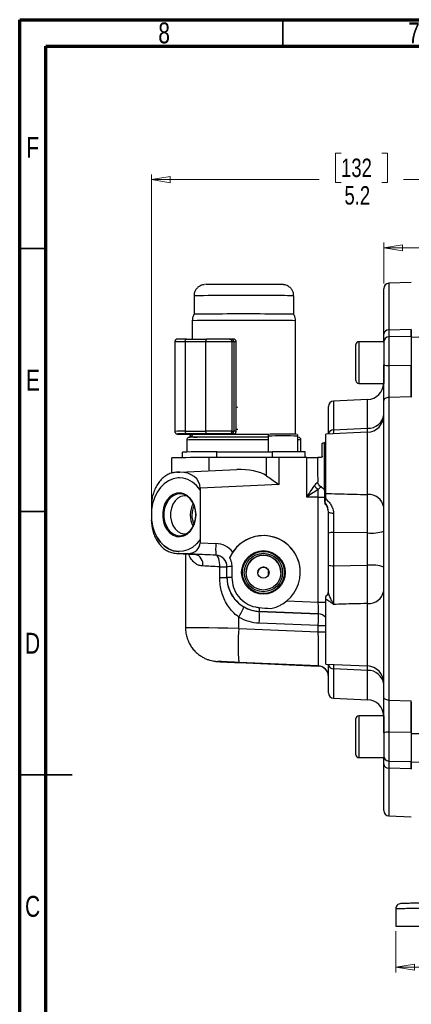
# Model space of a CAD drawing. Header units: inches. Extents: x 0.6 to 16.3, y 0.2 to 11.5.
# Tile 2 of 15: x 0.6 to 3.5, y 4.1 to 11.5. Entities that reach past the tile are written whole.
import ezdxf

# ---------------------------------------------------------------- set-up
doc = ezdxf.new("R2010")
doc.units = ezdxf.units.IN
doc.header["$MEASUREMENT"] = 0
doc.styles.add('SLDTEXTSTYLE0', font='TXT', dxfattribs={"width": 0.75})
doc.dimstyles.new('SLDDIMSTYLE3', dxfattribs={"dimtxt": 0.137795, "dimasz": 0.14, "dimexe": 0, "dimexo": 0.0625, "dimgap": 0.034449, "dimtad": 0, "dimdec": 1, "dimlfac": 1.5, "dimrnd": 1e-09, "dimzin": 12, "dimdsep": 46, "dimtxsty": 'SLDTEXTSTYLE0', "dimblk1": 'CLOSED', "dimblk2": 'CLOSED', "dimsah": 1, "dimcen": 0.09, "dimadec": 0, "dimazin": 3, "dimtfac": 1, "dimtdec": 1, "dimtofl": 0, "dimtmove": 0, "dimatfit": 3, "dimldrblk": 'CLOSED', "dimfxl": 0, "dimfrac": 2, "dimtolj": 1, "dimtzin": 12, "dimarcsym": 0})

# ---------------------------------------------------------------- blocks, each defined once
blk = doc.blocks.new('_Closed')
at = {"color": 0, "linetype": 'ByBlock', "lineweight": -2}
for p, q in [((-1, 0.166667), (0, 0)), ((-1, 0.166667), (-1, -0.166667)), ((0, 0), (-1, -0.166667)), ((0, 0), (-1, 0))]:
    blk.add_line(p, q, dxfattribs=at)
blk = doc.blocks.new('_D_6')
at = {"color": 7, "linetype": 'Continuous', "lineweight": 0}
for p, q in [((3.9824, 9.9872), (3.9404, 9.9872)), ((3.9404, 9.9872), (3.9404, 9.7685)), ((4.186, 9.9872), (4.228, 9.9872)), ((4.228, 9.9872), (4.228, 9.7685)), ((3.3151, 9.5229), (3.3151, 9.8281)), ((3.3151, 9.7887), (3.8196, 9.7887)), ((3.9404, 9.7685), (3.9824, 9.7685)), ((4.228, 9.7685), (4.186, 9.7685)), ((5.0314, 9.7887), (4.3488, 9.7887))]:
    blk.add_line(p, q, dxfattribs=at)
at = {"color": 7, "linetype": 'Continuous', "lineweight": 18, "xscale": 0.14, "yscale": 0.14, "rotation": 180.0000000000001}
blk.add_blockref('_Closed', (3.3151, 9.7887), dxfattribs=at)
at = {"color": 7, "linetype": 'Continuous', "lineweight": 18, "xscale": 0.14, "yscale": 0.14}
blk.add_blockref('_Closed', (5.0314, 9.7887), dxfattribs=at)
at = {"color": 7, "linetype": 'Continuous', "lineweight": 18, "char_height": 0.1378, "attachment_point": 1, "style": 'SLDTEXTSTYLE0'}
for s, insert in [('65', (3.9824, 9.9461)), ('2.6', (3.957, 9.7399))]:
    blk.add_mtext(s, dxfattribs=dict(at, insert=insert))
blk = doc.blocks.new('_D_7')
at = {"color": 7, "linetype": 'Continuous', "lineweight": 0}
for p, q in [((2.9959, 10.4978), (2.9539, 10.4978)), ((2.9539, 10.4978), (2.9539, 10.2791)), ((3.3013, 10.4978), (3.3433, 10.4978)), ((3.3433, 10.4978), (3.3433, 10.2791)), ((1.5761, 7.8677), (1.5761, 10.3387)), ((5.0314, 10.2679), (5.0314, 10.3387)), ((1.5761, 10.2994), (2.8331, 10.2994)), ((2.9539, 10.2791), (2.9959, 10.2791)), ((3.3433, 10.2791), (3.3013, 10.2791)), ((5.0314, 10.2994), (3.4641, 10.2994))]:
    blk.add_line(p, q, dxfattribs=at)
at = {"color": 7, "linetype": 'Continuous', "lineweight": 18, "xscale": 0.14, "yscale": 0.14, "rotation": 180.0000000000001}
blk.add_blockref('_Closed', (1.5761, 10.2994), dxfattribs=at)
at = {"color": 7, "linetype": 'Continuous', "lineweight": 18, "xscale": 0.14, "yscale": 0.14}
blk.add_blockref('_Closed', (5.0314, 10.2994), dxfattribs=at)
at = {"color": 7, "linetype": 'Continuous', "lineweight": 18, "char_height": 0.1378, "attachment_point": 1, "style": 'SLDTEXTSTYLE0'}
for s, insert in [('132', (2.9959, 10.4567)), ('5.2', (3.0213, 10.2505))]:
    blk.add_mtext(s, dxfattribs=dict(at, insert=insert))
blk = doc.blocks.new('_D_10')
at = {"color": 7, "linetype": 'Continuous', "lineweight": 0}
for p, q in [((3.4047, 4.6751), (3.4047, 4.3672)), ((6.6581, 4.6751), (6.6581, 4.3672)), ((5.7737, 4.605), (5.7317, 4.605)), ((5.7317, 4.605), (5.7317, 4.3862)), ((6.0791, 4.605), (6.1211, 4.605)), ((6.1211, 4.605), (6.1211, 4.3862)), ((3.4047, 4.4065), (5.6109, 4.4065)), ((5.7317, 4.3862), (5.7737, 4.3862)), ((6.1211, 4.3862), (6.0791, 4.3862)), ((6.6581, 4.4065), (6.2419, 4.4065))]:
    blk.add_line(p, q, dxfattribs=at)
at = {"color": 7, "linetype": 'Continuous', "lineweight": 18, "xscale": 0.14, "yscale": 0.14, "rotation": 180.0000000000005}
blk.add_blockref('_Closed', (3.4047, 4.4065, 0.1218), dxfattribs=at)
at = {"color": 7, "linetype": 'Continuous', "lineweight": 18, "xscale": 0.14, "yscale": 0.14}
blk.add_blockref('_Closed', (6.6581, 4.4065, 0.1218), dxfattribs=at)
at = {"color": 7, "linetype": 'Continuous', "lineweight": 18, "char_height": 0.1378, "attachment_point": 1, "style": 'SLDTEXTSTYLE0'}
for s, insert in [('124', (5.7737, 4.5639)), ('4.9', (5.7991, 4.3577))]:
    blk.add_mtext(s, dxfattribs=dict(at, insert=insert))

msp = doc.modelspace()

# ---------------------------------------------------------------- linework, layer by layer
at = {"color": 7, "linetype": 'Continuous', "lineweight": 70}
for p, q in [((0.5906, 0.1969), (0.5906, 11.4961)), ((0.5906, 11.4961), (16.3386, 11.4961)), ((0.7874, 0.3937), (0.7874, 11.2992)), ((0.7874, 11.2992), (16.1417, 11.2992))]:
    msp.add_line(p, q, dxfattribs=at)
at = {"color": 7, "linetype": 'Continuous', "lineweight": 35}
for p, q in [((2.5591, 11.2992), (2.5591, 11.4961)), ((0.7874, 9.7835), (0.5906, 9.7835)), ((0.7874, 7.815), (0.5906, 7.815)), ((0.5906, 5.8465), (0.9843, 5.8465)), ((0.7874, 5.8465), (0.5906, 5.8465))]:
    msp.add_line(p, q, dxfattribs=at)
at = {"color": 7, "linetype": 'Continuous', "lineweight": 25}
for p, q in [((3.5217, 9.5308), (3.3533, 9.5235)), ((1.8956, 9.4305), (1.8956, 9.2926)), ((2.6412, 9.2926), (2.6412, 9.4305)), ((3.3151, 9.142), (3.3151, 9.4835)), ((1.8812, 9.2438), (1.8812, 9.1065)), ((2.6556, 8.394), (2.6556, 9.2438)), ((3.3533, 9.175), (3.5217, 9.1793)), ((5.0314, 9.1714), (3.5217, 9.1186)), ((1.7516, 9.086), (1.7516, 8.416)), ((1.9823, 9.0867), (1.8293, 9.0864)), ((1.8293, 9.0864), (1.8293, 8.4164)), ((1.8387, 9.1064), (1.9917, 9.1067)), ((1.9823, 9.0867), (1.9823, 8.4167)), ((2.1621, 9.1065), (2.175, 9.1064)), ((2.1795, 9.0865), (2.1795, 8.4165)), ((2.1925, 9.0864), (2.1795, 9.0865)), ((2.1925, 9.0864), (2.1925, 8.4164)), ((2.2109, 8.4162), (2.2109, 9.0862)), ((3.1071, 8.7954), (3.1071, 9.0654)), ((3.3151, 9.0868), (3.1284, 9.0868)), ((3.3151, 9.0868), (3.3151, 8.7741)), ((3.5217, 9.1259), (3.3544, 9.1229)), ((3.5217, 9.1259), (3.5217, 9.0232)), ((3.5217, 9.0232), (3.5217, 8.9059)), ((3.3544, 8.9081), (3.5217, 8.9104)), ((3.1284, 8.7741), (3.3151, 8.7741)), ((3.1939, 8.6536), (2.94, 8.6425)), ((3.3151, 6.4276), (3.3151, 8.6459)), ((3.5217, 8.6754), (3.3533, 8.6687)), ((3.3533, 8.6687), (3.3533, 6.4051)), ((2.9017, 8.3956), (2.9017, 8.6026)), ((3.3151, 8.5024), (3.3151, 8.5024)), ((3.3151, 8.4961), (3.3151, 8.4961)), ((1.8293, 8.4164), (1.9823, 8.4167)), ((2.1795, 8.4165), (2.1925, 8.4164)), ((3.1939, 8.4088), (2.8817, 8.3952)), ((2.94, 8.4278), (3.1939, 8.4394)), ((2.94, 8.4278), (2.94, 8.4265)), ((1.7875, 8.3957), (1.8005, 8.3957)), ((1.9917, 8.3967), (1.8387, 8.3964)), ((1.8412, 8.351), (1.8412, 8.2615)), ((1.8635, 8.3772), (1.8635, 8.3712)), ((1.8812, 8.3954), (1.8812, 8.391)), ((1.9993, 8.3952), (1.9805, 8.3953)), ((2.175, 8.3964), (2.1621, 8.3965)), ((2.1875, 8.3956), (2.1677, 8.3957)), ((2.4502, 8.3807), (2.4502, 8.2631)), ((2.6733, 8.2631), (2.6733, 8.3807)), ((2.6956, 8.263), (2.6956, 8.351)), ((2.8551, 8.2304), (2.8551, 8.326)), ((2.8695, 8.3274), (2.8599, 8.3267)), ((2.8717, 8.3293), (2.8695, 8.3274)), ((2.8717, 7.9773), (2.8717, 8.3293)), ((2.8817, 7.9511), (2.8817, 8.3952)), ((1.8101, 8.2185), (1.8101, 8.2608)), ((2.0652, 8.2624), (2.4816, 8.2632)), ((2.0652, 8.2193), (2.0652, 8.2624)), ((2.7267, 8.2201), (2.7267, 8.2626)), ((1.7284, 8.1036), (1.7284, 8.2175)), ((2.4376, 8.22), (2.0095, 8.2192)), ((2.4376, 8.0832), (2.4376, 8.22)), ((2.5318, 8.0175), (2.5318, 8.2201)), ((2.7389, 8.2201), (2.5318, 8.2201)), ((2.7389, 7.9238), (2.7389, 8.2201)), ((2.8451, 8.2204), (2.8213, 8.2204)), ((1.7662, 8.11), (1.752, 8.1084)), ((1.7892, 8.111), (1.7635, 8.1098)), ((1.7665, 8.11), (1.7898, 8.1111)), ((1.7898, 8.1111), (2.2148, 8.1297)), ((1.7865, 8.0671), (1.7865, 8.0671)), ((2.8218, 8.038), (2.8217, 8.0391)), ((2.5318, 8.0175), (1.9411, 7.9917)), ((1.9411, 7.9917), (1.9411, 7.9779)), ((1.9411, 7.9779), (1.9411, 7.6061)), ((1.9411, 7.9779), (1.9411, 7.9779)), ((2.8744, 7.9652), (2.8717, 7.9773)), ((2.8744, 7.8886), (2.8744, 7.9652)), ((2.8217, 7.9238), (2.7389, 7.9238)), ((2.8252, 7.9238), (2.8217, 7.9238)), ((2.8252, 7.1369), (2.8252, 7.9238)), ((2.8744, 7.8886), (2.8744, 7.8731)), ((2.8817, 7.9182), (2.8812, 7.9109)), ((2.8817, 7.9182), (2.8817, 7.9511)), ((1.5761, 7.8562), (1.5761, 7.8283)), ((1.5761, 7.8283), (1.5761, 7.7549)), ((1.5761, 7.8283), (1.5761, 7.8283)), ((2.9017, 7.8141), (2.8971, 7.837)), ((1.5761, 7.7549), (1.5761, 7.7535)), ((1.5761, 7.7535), (1.5761, 7.7534)), ((1.9411, 7.6061), (1.9411, 7.5818)), ((1.9411, 7.6061), (1.9411, 7.6061)), ((2.9017, 7.4152), (2.9017, 7.6544)), ((3.1939, 7.6558), (2.94, 7.659)), ((2.94, 7.659), (2.94, 7.4108)), ((3.1939, 7.4141), (3.1939, 7.6558)), ((1.7841, 7.516), (1.7841, 7.516)), ((1.9411, 7.5818), (2.0589, 7.5766)), ((1.75, 7.5039), (1.7668, 7.5022)), ((1.7635, 7.5025), (1.8266, 7.5)), ((1.8296, 7.4997), (1.7665, 7.5022)), ((1.7665, 7.5022), (1.9053, 7.4956)), ((1.8266, 7.5), (1.8529, 7.5003)), ((1.8317, 7.4991), (1.8317, 6.9466)), ((2.0589, 7.4897), (1.8536, 7.4987)), ((2.0589, 7.4892), (2.0589, 7.4897)), ((2.0884, 7.3214), (2.0884, 7.4024)), ((2.1417, 7.3223), (2.1417, 7.4032)), ((2.1784, 7.4034), (2.1784, 7.3225)), ((2.452, 7.3391), (2.452, 7.3774)), ((2.94, 7.4108), (3.1939, 7.4141)), ((2.1417, 7.3217), (2.1417, 7.3223)), ((2.3734, 7.3585), (2.3734, 7.3583)), ((2.59, 7.1471), (2.8252, 7.1369)), ((2.8817, 6.6743), (2.8817, 7.1598)), ((2.2302, 6.9413), (2.2302, 7.0263)), ((2.8252, 7.05), (2.384, 7.0692)), ((2.384, 7.0692), (2.384, 7.0688)), ((2.384, 7.0688), (2.8252, 7.0496)), ((2.8252, 7.0496), (2.8252, 7.05)), ((2.2302, 6.9413), (2.8252, 6.9155)), ((2.8252, 6.9627), (2.384, 6.9819)), ((2.8252, 6.9155), (2.8252, 6.9627)), ((2.8252, 6.6614), (2.2302, 6.6873)), ((2.2302, 6.6861), (2.8252, 6.66)), ((2.8252, 6.66), (2.8252, 6.6614)), ((2.8817, 6.6743), (3.1939, 6.6606)), ((2.9017, 6.4591), (2.9017, 6.6708)), ((3.1939, 6.6272), (2.94, 6.6387)), ((3.3151, 6.5656), (3.3151, 6.5656)), ((3.3151, 6.5593), (3.3151, 6.5593)), ((2.94, 6.4192), (3.1939, 6.4081)), ((3.3533, 6.4051), (3.5217, 6.3984)), ((3.1071, 5.9962), (3.1071, 6.2662)), ((3.3151, 6.2876), (3.1284, 6.2876)), ((3.3151, 6.2876), (3.3151, 5.9749)), ((3.5217, 6.1629), (3.3544, 6.1652)), ((3.5217, 6.1629), (3.5217, 5.9675)), ((3.1284, 5.9749), (3.3151, 5.9749)), ((3.5217, 5.9675), (3.5217, 5.9431)), ((3.3151, 5.5782), (3.3151, 5.9278)), ((3.5217, 5.8907), (3.3533, 5.895)), ((3.3544, 5.9491), (3.5217, 5.9461)), ((3.5217, 5.9431), (3.7039, 5.9367)), ((3.5217, 5.8879), (3.5217, 5.8907)), ((3.3533, 5.5382), (3.5217, 5.5308)), ((3.4047, 4.8425), (3.4047, 4.7144)), ((3.4047, 4.7144), (4.1945, 4.7144))]:
    msp.add_line(p, q, dxfattribs=at)
at = {"color": 8, "linetype": 'Continuous', "lineweight": 25}
for p, q in [((3.3533, 9.5235), (3.3533, 9.175)), ((3.1284, 9.0868), (3.1284, 8.7741)), ((3.3544, 9.1229), (3.3544, 8.9081)), ((2.94, 8.6425), (2.94, 8.4278)), ((3.1939, 8.4394), (3.1939, 8.6536)), ((2.2222, 8.5956), (2.2109, 8.5957)), ((2.2222, 8.4289), (2.2109, 8.429)), ((3.1939, 7.9429), (3.1939, 8.4088)), ((2.4816, 8.2201), (2.4816, 8.2632)), ((2.0095, 8.1207), (2.0095, 8.2192)), ((3.1939, 6.6606), (3.1939, 7.1278)), ((2.94, 6.6387), (2.94, 6.4192)), ((3.1939, 6.6272), (3.1944, 6.6602)), ((3.1939, 6.4081), (3.1939, 6.6272)), ((3.1284, 6.2876), (3.1284, 5.9749)), ((3.3544, 6.1652), (3.3544, 5.9491)), ((3.5217, 6.1558), (3.6974, 6.1557)), ((3.3533, 5.895), (3.3533, 5.5382))]:
    msp.add_line(p, q, dxfattribs=at)
at = {"color": 7, "linetype": 'Continuous', "lineweight": 25, "flags": 128}
for points in [[(1.8293, 9.0864), (1.8295, 9.0903), (1.83, 9.0941), (1.8309, 9.0975), (1.8321, 9.1006), (1.8335, 9.103), (1.8351, 9.1049), (1.8369, 9.106), (1.8387, 9.1064)], [(1.9917, 9.1067), (1.9899, 9.1063), (1.9881, 9.1052), (1.9865, 9.1033), (1.9851, 9.1009), (1.9839, 9.0978), (1.983, 9.0944), (1.9825, 9.0906), (1.9823, 9.0867)], [(3.3533, 8.6687), (3.3458, 8.6681), (3.3386, 8.6667), (3.3319, 8.6645), (3.3262, 8.6617), (3.3215, 8.6582), (3.318, 8.6544), (3.3158, 8.6502), (3.3151, 8.6459)], [(1.8293, 8.4164), (1.8295, 8.4125), (1.83, 8.4088), (1.8309, 8.4053), (1.8321, 8.4023), (1.8335, 8.3998), (1.8351, 8.3979), (1.8369, 8.3968), (1.8387, 8.3964)], [(1.9823, 8.4167), (1.9825, 8.4128), (1.983, 8.4091), (1.9839, 8.4056), (1.9851, 8.4026), (1.9865, 8.4001), (1.9881, 8.3982), (1.9899, 8.3971), (1.9917, 8.3967)], [(1.8907, 8.3716), (1.8944, 8.3716), (1.9193, 8.3718)], [(2.6733, 8.3712), (2.6749, 8.3711), (2.6756, 8.371)], [(1.7865, 8.0671), (1.7767, 8.0669), (1.7403, 8.0606), (1.7052, 8.0463), (1.6725, 8.0242), (1.6433, 7.9951), (1.6184, 7.9598), (1.5985, 7.9194), (1.5843, 7.8751), (1.5761, 7.8283)], [(1.9411, 7.9779), (1.9141, 8.0103), (1.8831, 8.036), (1.8492, 8.0544), (1.8134, 8.0648), (1.7767, 8.0669), (1.7403, 8.0606), (1.7052, 8.0463), (1.6725, 8.0242), (1.6433, 7.9951), (1.6184, 7.9598), (1.5985, 7.9194), (1.5843, 7.8751), (1.5761, 7.8283)], [(1.9105, 7.7919), (1.9075, 7.827), (1.8989, 7.8605), (1.8849, 7.8907), (1.8663, 7.9163), (1.8439, 7.9361), (1.8188, 7.9491), (1.7921, 7.9547), (1.765, 7.9527), (1.739, 7.9432), (1.7151, 7.9266), (1.6944, 7.9036), (1.678, 7.8754), (1.6667, 7.8433), (1.6609, 7.8088), (1.6609, 7.7735), (1.6667, 7.739), (1.678, 7.707), (1.6944, 7.6789), (1.7151, 7.6561), (1.739, 7.6396), (1.765, 7.6302), (1.7921, 7.6284), (1.8188, 7.6342), (1.8439, 7.6474), (1.8663, 7.6673), (1.8849, 7.693), (1.8989, 7.7233), (1.9075, 7.7568), (1.9105, 7.7919)], [(1.9089, 7.7919), (1.906, 7.8256), (1.8977, 7.8577), (1.8844, 7.8868), (1.8665, 7.9113), (1.845, 7.9303), (1.8208, 7.9428), (1.7952, 7.9482), (1.7692, 7.9463), (1.7442, 7.9371), (1.7213, 7.9212), (1.7014, 7.8991), (1.6857, 7.8721), (1.6748, 7.8413), (1.6692, 7.8081), (1.6692, 7.7742), (1.6748, 7.7411), (1.6857, 7.7103), (1.7014, 7.6834), (1.7213, 7.6615), (1.7442, 7.6457), (1.7692, 7.6367), (1.7952, 7.6349), (1.8208, 7.6405), (1.845, 7.6531), (1.8665, 7.6722), (1.8844, 7.6969), (1.8977, 7.726), (1.906, 7.7582), (1.9089, 7.7919)], [(1.8387, 7.9343), (1.8228, 7.9346), (1.7976, 7.9287), (1.7742, 7.9154), (1.7537, 7.8955), (1.7373, 7.8699), (1.7259, 7.8401), (1.72, 7.8077), (1.72, 7.7744), (1.7259, 7.742), (1.7373, 7.7122), (1.7537, 7.6868), (1.7742, 7.6669), (1.7976, 7.6538), (1.8228, 7.6481), (1.8374, 7.6483)], [(2.9398, 7.8016), (2.9322, 7.802), (2.9251, 7.8028), (2.9185, 7.804), (2.9128, 7.8055), (2.9081, 7.8074), (2.9046, 7.8095), (2.9025, 7.8118), (2.9017, 7.8141)], [(1.5761, 7.7535), (1.5843, 7.7067), (1.5985, 7.6625), (1.6184, 7.6223), (1.6433, 7.5871), (1.6726, 7.5582), (1.7052, 7.5363), (1.7403, 7.5222), (1.7767, 7.5162), (1.7841, 7.516)], [(1.9411, 7.6061), (1.9141, 7.5736), (1.8831, 7.5477), (1.8492, 7.5291), (1.8134, 7.5185), (1.7767, 7.5162), (1.7403, 7.5222), (1.7052, 7.5363), (1.6725, 7.5582), (1.6433, 7.5871), (1.6184, 7.6223), (1.5985, 7.6625), (1.5843, 7.7067), (1.5761, 7.7534)], [(2.0884, 7.4024), (2.0884, 7.4191), (2.0871, 7.4352), (2.0846, 7.4501), (2.0811, 7.4632), (2.0765, 7.474), (2.0712, 7.4821), (2.0652, 7.4873), (2.0589, 7.4892)], [(3.3533, 6.4051), (3.3458, 6.4057), (3.3386, 6.4071), (3.3319, 6.4092), (3.3262, 6.412), (3.3215, 6.4154), (3.318, 6.4192), (3.3158, 6.4234), (3.3151, 6.4276)]]:
    msp.add_lwpolyline(points, dxfattribs=at)
at = {"color": 8, "linetype": 'Continuous', "lineweight": 25, "flags": 128}
msp.add_lwpolyline([(1.7755, 8.3961), (1.7721, 8.396), (1.7724, 8.3959), (1.7776, 8.3958), (1.7875, 8.3957)], dxfattribs=at)
at = {"color": 7, "linetype": 'Continuous', "lineweight": 25}
for centre, radius in [((2.4151, 7.36), 0.1634), ((2.4151, 7.36), 0.1569), ((2.4151, 7.3598), 0.1435), ((2.4151, 7.3589), 0.1302), ((2.4151, 7.3585), 0.0417)]:
    msp.add_circle(centre, radius, dxfattribs=at)
for centre, radius, start, end in [((3.3551, 9.4835), 0.04, 92.5, 180), ((2.2612, -30.8199), 40.1141, 89.71569, 90.52228), ((2.4965, 0.9288), 8.365, 89.00893, 90.24822), ((2.261, -32.2993), 41.5448, 89.71491, 90.52368), ((2.5055, 0.6102), 8.6349, 89.00429, 90.25104), ((3.3515, 9.1384), 0.0367, 87.22029, 174.29748), ((1.8623, -5.0424), 14.1488, 90.0953, 90.25514), ((2.0495, -19.7969), 28.8837, 89.74211, 90.13332), ((2.0498, -15.8383), 24.945, 89.74211, 90.13332), ((2.1608, 9.0877), 0.0188, 356.39765, 86.03913), ((2.1737, 9.0876), 0.0188, 356.39765, 86.03913), ((3.1284, 9.0654), 0.0213, 90, 180), ((3.3551, 9.0829), 0.04, 91, 180), ((3.3449, 8.9792), 0.0717, 245.42283, 277.60748), ((3.1284, 8.7954), 0.0213, 180, 270), ((3.1884, 8.7802), 0.1267, 272.5, 357.26831), ((2.9417, 8.6026), 0.04, 92.5, 180), ((3.2005, 8.5545), 0.1153, 266.75023, 353.66798), ((3.1884, 8.5354), 0.1267, 272.5, 0), ((2.0495, -20.4669), 28.8837, 89.74211, 90.13332), ((2.1607, 8.4154), 0.0189, 274.21777, 3.54812), ((2.1736, 8.4153), 0.0189, 274.21777, 3.54812), ((2.9379, 8.3915), 0.0364, 86.68043, 173.57231), ((1.8359, 2.2736), 6.1228, 89.97322, 90.56513), ((1.9033, 29.7161), 21.3207, 269.72355, 270.05846), ((1.9176, 6.0852), 2.2866, 89.95731, 91.39081), ((2.2736, -74.5243), 82.8968, 89.877966, 90.244934), ((2.0498, -16.5483), 24.945, 89.74211, 90.13332), ((2.1767, 7.9302), 0.4662, 88.25939, 90.20736), ((2.5609, -2.5499), 10.9442, 89.48028, 90.51006), ((2.0189, -5.4613), 13.7237, 89.80677, 90.87196), ((2.5627, -10.5213), 18.7847, 89.49969, 90.24726), ((1.9638, -7.4728), 15.6921, 89.83322, 90.85944), ((2.5384, -46.5715), 54.7917, 90.0069, 90.10548), ((2.7558, 15.222), 7.0019, 269.86108, 270.53546), ((1.7679, 8.0742), 0.0358, 92.25035, 97.10655), ((2.8552, 8.038), 0.0638, 206.08409, 241.94207), ((3.2036, 7.8306), 0.1128, 8.834, 94.94292), ((2.0478, 7.7904), 0.1805, 151.26363, 208.23404), ((2.0411, 7.7904), 0.1618, 153.67083, 205.82684), ((2.8217, 7.8128), 0.08, 0, 48.87739), ((3.2229, 7.9345), 0.2802, 264.06231, 289.19788), ((2.4151, 7.36), 0.2756, 0.00036, 156.8177), ((2.9308, 7.5738), 0.0857, 83.87466, 109.85685), ((2.5611, 7.5332), 0.5041, 175.05551, 184.94449), ((1.7682, 7.5381), 0.0359, 262.39567, 267.24642), ((1.8313, 7.5355), 0.0359, 262.39567, 267.24642), ((1.8552, 7.5003), 0.00227, 178.17827, 224.38526), ((1.8858, 7.4216), 0.0765, 350.33412, 75.2734), ((2.0551, 7.4027), 0.0867, 0.00018, 87.5002), ((2.4151, 7.3587), 0.1302, 0.0003, 179.9997), ((2.0985, 10.4019), 2.9995, 269.80613, 270.82575), ((2.1725, 5.6565), 1.747, 89.80481, 91.0085), ((2.9308, 7.5014), 0.091, 251.35201, 275.77987), ((3.223, 7.1172), 0.2983, 72.01676, 95.58765), ((2.0985, 10.321), 2.9995, 269.80613, 270.82575), ((2.1725, 5.5756), 1.747, 89.80481, 91.0085), ((3.2034, 7.2404), 0.113, 265.19516, 351.38556), ((2.8617, 7.2184), 0.04, 300, 0), ((2.8623, 7.2151), 0.0395, 299.55986, 359.87574), ((1.7727, 7.3116), 0.5392, 328.05565, 337.11187), ((2.4874, 7.0891), 0.1053, 175.34654, 190.9094), ((1.8818, 7.0254), 0.5041, 355.05551, 4.94449), ((3.7577, 6.8143), 1.5328, 175.24682, 184.75318), ((2.8217, 6.5815), 0.08, 0.00018, 87.5002), ((2.8217, 6.5801), 0.08, 0.00018, 87.5002), ((2.9378, 6.675), 0.0363, 186.60547, 273.44816), ((3.1884, 6.5341), 0.1267, 0, 87.5), ((3.2007, 6.5122), 0.1151, 6.50794, 93.3778), ((2.9417, 6.4591), 0.04, 180, 267.5), ((3.1884, 6.2815), 0.1267, 2.73169, 87.5), ((3.1284, 6.2662), 0.0213, 90, 180), ((3.3449, 6.0971), 0.0688, 82.08827, 115.71019), ((3.1284, 5.9962), 0.0213, 180, 270), ((3.3551, 5.989), 0.04, 180, 269), ((3.3515, 5.9316), 0.0366, 185.86613, 272.90371), ((3.3551, 5.5782), 0.04, 180, 267.5)]:
    msp.add_arc(centre, radius, start, end, dxfattribs=at)
at = {"color": 8, "linetype": 'Continuous', "lineweight": 25}
for centre, radius, start, end in [((2.2612, -30.5738), 40.0059, 89.71491, 90.52368), ((2.4967, 1.1167), 8.315, 89.00429, 90.25104), ((1.8135, 5.3267), 3.7597, 89.75902, 90.94316), ((2.1962, 8.6986), 0.3879, 87.8261, 90.54691), ((1.8135, 4.6613), 3.7552, 89.75848, 90.94407), ((2.1952, 7.9589), 0.4575, 88.03302, 90.3398), ((2.9381, 8.3896), 0.0369, 87.08474, 169.98727), ((1.8882, 7.1064), 1.2455, 89.35863, 92.16235), ((1.8734, 8.1171), 0.2603, 89.62023, 92.17803), ((1.9289, 6.8815), 1.5103, 89.71272, 91.80794), ((2.2729, -78.105), 86.4576, 89.882505, 90.245723), ((2.2749, -71.2316), 79.6241, 89.867733, 90.243542), ((2.1759, 8.7705), 0.3746, 269.23005, 272.29111), ((2.5617, -2.7831), 11.1644, 89.42752, 90.57248), ((2.6746, 7.9126), 0.4389, 87.25488, 90.17381), ((2.8285, 21.3219), 14.185, 269.9866, 270.21486), ((2.8217, 6.9701), 0.08, 41.40985, 87.50007), ((2.8217, 6.9697), 0.08, 41.40985, 87.50007), ((2.8285, 21.1477), 14.185, 269.9866, 270.21486), ((2.8285, 21.1005), 14.185, 269.9866, 270.21486)]:
    msp.add_arc(centre, radius, start, end, dxfattribs=at)
at = {"color": 7, "linetype": 'Continuous', "lineweight": 25}
for centre, major_axis, ratio, start_param, end_param in [((1.7817, 7.984), (0.1586, 0.0206), 0.790473, 6.180783, 7.704609), ((2.2143, 8.0029), (0.2675, 0.016), 0.472393, 0.555776, 1.540624), ((2.4151, 7.3601), (0.1989, 0.1907), 0.999839, 4.635582, 8.072642), ((1.8321, 7.5864), (0.1086, -0.0123), 0.791645, 4.994613, 6.37292), ((2.0513, 7.4035), (0.1251, 0.12), 0.999839, 6.201907, 7.04604), ((1.8553, 7.4984), (0.04, -0.0017), 0.003671, 1.61459, 2.269088), ((2.2522, 7.4791), (0.5033, -0.022), 0.003671, 1.965196, 2.331435), ((2.0551, 7.4032), (0.0619, 0.0606), 0.999679, 5.508397, 7.03556), ((2.2484, 7.3925), (0.4167, -0.022), 0.003668, 1.965229, 2.331468), ((2.3951, 7.3223), (0.1848, 0.1733), 0.999894, 2.388192, 3.915355), ((2.3951, 7.3219), (0.1819, 0.1763), 0.999784, 3.423809, 3.8991), ((3.8503, 7.0922), (1.9869, -0.0867), 0.043578, 3.88308, 3.946213), ((2.8217, 7.1369), (-0.0035, 0.0869), 0.040092, 3.141912, 4.710805), ((2.3989, 7.3216), (0.2454, 0.2353), 0.999839, 3.429157, 3.904448), ((2.8217, 6.963), (0.0035, 0.0866), 0.040373, 4.710478, 6.279372), ((2.8217, 6.9152), (-0.0035, 0.2537), 0.013767, 3.144483, 4.713377), ((2.2374, 6.6864), (0.1633, -0.0071), 0.003671, 1.61459, 4.668916)]:
    msp.add_ellipse(centre, major_axis=major_axis, ratio=ratio, start_param=start_param, end_param=end_param, dxfattribs=at)
at = {"color": 8, "linetype": 'Continuous', "lineweight": 25}
msp.add_ellipse((2.2484, 6.9395), major_axis=(0.4167, -0.0071), ratio=0.003677, start_param=1.614492, end_param=3.141634, dxfattribs=at)
at = {"color": 7, "linetype": 'Continuous', "lineweight": 25}
for points, knots in [([(1.9737, 9.5136), (1.9732, 9.5136), (1.9722, 9.5136), (1.9683, 9.5132), (1.9635, 9.5124), (1.9562, 9.5108), (1.9442, 9.5068), (1.9281, 9.4977), (1.9121, 9.4821), (1.9008, 9.4617), (1.8954, 9.4437), (1.8961, 9.4331), (1.8963, 9.4304)], [0, 0, 0, 0, 0.043622, 0.086932, 0.119772, 0.167721, 0.259591, 0.409408, 0.583496, 0.760099, 0.936875, 1, 1, 1, 1]), ([(2.4174, 9.5147), (2.4018, 9.5147), (2.3696, 9.5148), (2.3151, 9.5149), (2.2568, 9.5149), (2.1978, 9.5148), (2.1417, 9.5148), (2.0919, 9.5147), (2.0509, 9.5145), (2.0187, 9.5144), (1.9956, 9.5142), (1.9822, 9.514), (1.9812, 9.5139), (1.9809, 9.5139)], [0, 0, 0, 0, 0.089204, 0.183751, 0.282229, 0.382797, 0.483365, 0.581843, 0.67639, 0.765594, 0.854798, 0.949345, 1, 1, 1, 1]), ([(2.6405, 9.4305), (2.6405, 9.4356), (2.6406, 9.4484), (2.6333, 9.4682), (2.6201, 9.4876), (2.6025, 9.502), (2.5852, 9.5098), (2.5725, 9.5127), (2.5656, 9.5135), (2.5608, 9.5138), (2.5579, 9.5139), (2.5518, 9.5141), (2.5414, 9.5142), (2.5249, 9.5143), (2.5053, 9.5144), (2.4826, 9.5145), (2.4576, 9.5146), (2.4378, 9.5147), (2.4257, 9.5147), (2.4236, 9.5147)], [0, 0, 0, 0, 0.0370628, 0.0944536, 0.1518492, 0.2092606, 0.2594637, 0.2913555, 0.3038207, 0.3226018, 0.3689547, 0.4379402, 0.5417375, 0.6324194, 0.7281266, 0.8128302, 0.8968083, 0.9824929, 1, 1, 1, 1]), ([(1.8971, 9.294), (1.896, 9.2925), (1.8897, 9.2839), (1.8838, 9.2667), (1.8824, 9.251), (1.8818, 9.244)], [0, 0, 0, 0, 0.103098, 0.606462, 1, 1, 1, 1]), ([(2.655, 9.244), (2.6544, 9.251), (2.653, 9.2668), (2.6472, 9.2837), (2.6412, 9.2921), (2.6403, 9.2932)], [0, 0, 0, 0, 0.405334, 0.917641, 1, 1, 1, 1]), ([(3.3151, 9.0884), (3.3151, 9.0939), (3.3151, 9.1059), (3.3151, 9.1294), (3.3151, 9.142)], [0, 0, 0, 0, 0.460494, 1, 1, 1, 1]), ([(3.5217, 9.1259), (3.5217, 9.1266), (3.5217, 9.1292), (3.5217, 9.1438), (3.5217, 9.1626), (3.5217, 9.1763), (3.5217, 9.1793)], [0, 0, 0, 0, 0.1349764, 0.5062812, 0.8883786, 1, 1, 1, 1]), ([(3.5217, 9.1738), (3.5217, 9.1628), (3.5217, 9.1421), (3.5217, 9.131), (3.5217, 9.1259)], [0, 0, 0, 0, 0.529853, 1, 1, 1, 1]), ([(1.7997, 9.1063), (1.7954, 9.1062), (1.7852, 9.1062), (1.7748, 9.106), (1.7731, 9.1061), (1.7697, 9.1059), (1.7686, 9.1058), (1.7659, 9.1052), (1.7615, 9.1036), (1.7565, 9.0996), (1.7529, 9.0938), (1.7512, 9.0886), (1.7517, 9.0859), (1.7518, 9.0856)], [0, 0, 0, 0, 0.1871682, 0.4447798, 0.7053524, 0.7255739, 0.740766, 0.7584755, 0.8072006, 0.8636927, 0.9268009, 0.9909979, 1, 1, 1, 1]), ([(2.2107, 9.0866), (2.2105, 9.0888), (2.2102, 9.093), (2.2072, 9.0982), (2.2036, 9.1018), (2.2001, 9.1041), (2.197, 9.1053), (2.1947, 9.1058), (2.1934, 9.106), (2.1926, 9.1061), (2.1918, 9.1062), (2.1906, 9.1062), (2.188, 9.1063), (2.1823, 9.1064), (2.1766, 9.1064), (2.1751, 9.1064)], [0, 0, 0, 0, 0.0734215, 0.1394839, 0.1943761, 0.240747, 0.2786459, 0.3060406, 0.3227664, 0.3384046, 0.3619599, 0.4133523, 0.5897367, 0.8960582, 1, 1, 1, 1]), ([(3.3151, 8.6459), (3.3151, 8.65), (3.3151, 8.6713), (3.3151, 8.7132), (3.3151, 8.7752), (3.3151, 8.8433), (3.3151, 8.8901), (3.3151, 8.914)], [0, 0, 0, 0, 0.0531337, 0.2735595, 0.5003952, 0.7457338, 1, 1, 1, 1]), ([(3.3544, 8.9081), (3.3543, 8.8876), (3.354, 8.8458), (3.3538, 8.7854), (3.3535, 8.7293), (3.3534, 8.6918), (3.3533, 8.6724), (3.3533, 8.6687)], [0, 0, 0, 0, 0.245355, 0.499632, 0.720048, 0.946872, 1, 1, 1, 1]), ([(3.5217, 8.6754), (3.5217, 8.6936), (3.5217, 8.7306), (3.5217, 8.7908), (3.5217, 8.8517), (3.5217, 8.8906), (3.5217, 8.9104)], [0, 0, 0, 0, 0.258273, 0.526677, 0.759678, 1, 1, 1, 1]), ([(3.5217, 8.9059), (3.5217, 8.8855), (3.5217, 8.8446), (3.5217, 8.7835), (3.5217, 8.7248), (3.5217, 8.6899), (3.5217, 8.6725)], [0, 0, 0, 0, 0.25, 0.499989, 0.749983, 1, 1, 1, 1]), ([(1.7518, 8.4156), (1.752, 8.4134), (1.7523, 8.4091), (1.7554, 8.4039), (1.7589, 8.4003), (1.7624, 8.3981), (1.7655, 8.3968), (1.7678, 8.3963), (1.7691, 8.3961), (1.7699, 8.396), (1.7707, 8.396), (1.7719, 8.3959), (1.7745, 8.3959), (1.7802, 8.3958), (1.7859, 8.3958), (1.7874, 8.3957)], [0, 0, 0, 0, 0.074068, 0.140084, 0.194938, 0.241276, 0.279149, 0.306525, 0.323239, 0.338866, 0.362405, 0.413761, 0.590023, 0.896131, 1, 1, 1, 1]), ([(2.1709, 8.3959), (2.1735, 8.396), (2.181, 8.396), (2.1874, 8.3961), (2.1907, 8.3961), (2.1916, 8.3962), (2.1931, 8.3963), (2.1946, 8.3965), (2.1974, 8.3972), (2.2017, 8.399), (2.2063, 8.4029), (2.2101, 8.4088), (2.2106, 8.4134), (2.2108, 8.4158)], [0, 0, 0, 0, 0.15315, 0.447156, 0.596197, 0.679741, 0.699958, 0.719238, 0.745368, 0.792973, 0.859474, 0.929519, 1, 1, 1, 1]), ([(1.8911, 8.3716), (1.8891, 8.3716), (1.88, 8.3715), (1.8701, 8.3714), (1.8619, 8.371), (1.861, 8.3712), (1.8575, 8.3707), (1.8554, 8.3702), (1.852, 8.369), (1.8478, 8.3663), (1.8438, 8.3616), (1.8413, 8.3561), (1.8415, 8.3524), (1.8415, 8.351)], [0, 0, 0, 0, 0.081872, 0.371504, 0.662622, 0.81413, 0.836257, 0.853133, 0.872797, 0.903511, 0.937623, 0.976922, 1, 1, 1, 1]), ([(1.881, 8.391), (1.881, 8.3893), (1.8809, 8.3854), (1.8784, 8.3802), (1.8749, 8.3762), (1.8714, 8.3736), (1.8683, 8.3722), (1.8662, 8.3716), (1.8649, 8.3713), (1.8639, 8.3712), (1.8634, 8.3712), (1.8634, 8.3712), (1.8634, 8.3712)], [0, 0, 0, 0, 0.129696, 0.287274, 0.416676, 0.526374, 0.615948, 0.681994, 0.739813, 0.815515, 0.95169, 1, 1, 1, 1]), ([(1.8731, 8.3898), (1.8727, 8.3897), (1.8715, 8.3894), (1.8688, 8.3879), (1.8658, 8.385), (1.8638, 8.381), (1.8637, 8.3784), (1.8637, 8.3772)], [0, 0, 0, 0, 0.064041, 0.234972, 0.53293, 0.801482, 1, 1, 1, 1]), ([(1.9251, 8.3954), (1.9303, 8.3954), (1.9408, 8.3954), (1.9563, 8.3954), (1.9666, 8.3954), (1.9745, 8.3953), (1.9779, 8.3953), (1.9801, 8.3953), (1.9804, 8.3953), (1.9805, 8.3953)], [0, 0, 0, 0, 0.248207, 0.49529, 0.787608, 0.872731, 0.980611, 0.996736, 1, 1, 1, 1]), ([(2.1644, 8.3959), (2.1644, 8.3959), (2.1644, 8.3959), (2.1681, 8.3959), (2.1708, 8.3959)], [0, 0, 0, 0, 0.276821, 1, 1, 1, 1]), ([(2.1677, 8.3957), (2.1677, 8.3957), (2.1683, 8.3957), (2.1691, 8.3957), (2.1698, 8.3959), (2.1699, 8.3959)], [0, 0, 0, 0, 0.04636, 0.7949315, 1, 1, 1, 1]), ([(2.4584, 8.3929), (2.4576, 8.3925), (2.4552, 8.3914), (2.4523, 8.3883), (2.4504, 8.3844), (2.4504, 8.3818), (2.4504, 8.3808)], [0, 0, 0, 0, 0.184856, 0.506446, 0.801678, 1, 1, 1, 1]), ([(2.6733, 8.3807), (2.6733, 8.3807), (2.6736, 8.3823), (2.6726, 8.3853), (2.6707, 8.3888), (2.6684, 8.3911), (2.6661, 8.3925), (2.6646, 8.393), (2.664, 8.3933)], [0, 0, 0, 0, 0.000077, 0.293702, 0.523349, 0.714853, 0.876498, 1, 1, 1, 1]), ([(2.6953, 8.3511), (2.6953, 8.3526), (2.6954, 8.3563), (2.693, 8.3614), (2.6896, 8.3656), (2.6861, 8.3682), (2.6829, 8.3697), (2.6807, 8.3704), (2.68, 8.3705), (2.6797, 8.3706)], [0, 0, 0, 0, 0.155546, 0.377916, 0.559701, 0.714027, 0.841456, 0.937251, 1, 1, 1, 1]), ([(2.8551, 8.326), (2.8552, 8.326), (2.8568, 8.3264), (2.8584, 8.3266), (2.8599, 8.3267)], [0, 0, 0, 0, 0.087152, 1, 1, 1, 1]), ([(2.8717, 8.3293), (2.8732, 8.3306), (2.8771, 8.3342), (2.8806, 8.3382), (2.8814, 8.3392), (2.8817, 8.3396)], [0, 0, 0, 0, 0.253985, 0.683754, 1, 1, 1, 1]), ([(2.8213, 8.2204), (2.8205, 8.2004), (2.8191, 8.1659), (2.8192, 8.115), (2.8211, 8.0742), (2.8215, 8.0495), (2.8217, 8.0391)], [0, 0, 0, 0, 0.331741, 0.572433, 0.820255, 1, 1, 1, 1]), ([(2.8551, 8.2304), (2.855, 8.2293), (2.8547, 8.2269), (2.8528, 8.2238), (2.8501, 8.2216), (2.8474, 8.2206), (2.8456, 8.2205), (2.8451, 8.2204)], [0, 0, 0, 0, 0.229504, 0.45928, 0.681342, 0.892477, 1, 1, 1, 1]), ([(1.7635, 8.1098), (1.7526, 8.1085), (1.7309, 8.1061), (1.6994, 8.0936), (1.67, 8.0747), (1.6433, 8.0496), (1.6203, 8.019), (1.6015, 7.9839), (1.5876, 7.9451), (1.578, 7.9022), (1.5768, 7.8721), (1.5761, 7.8562)], [0, 0, 0, 0, 0.109684, 0.219369, 0.329055, 0.438741, 0.548446, 0.658151, 0.767883, 0.877615, 1, 1, 1, 1]), ([(1.7898, 8.1111), (1.7898, 8.1111), (1.7896, 8.1111), (1.7894, 8.111), (1.7892, 8.111)], [0, 0, 0, 0, 0.086796, 1, 1, 1, 1]), ([(2.4376, 8.0832), (2.4507, 8.0742), (2.4774, 8.056), (2.5094, 8.0334), (2.5276, 8.0205), (2.5317, 8.0176), (2.5318, 8.0175)], [0, 0, 0, 0, 0.4306622, 0.8733008, 0.9958706, 1, 1, 1, 1]), ([(2.7979, 8.0099), (2.7998, 8.0126), (2.8059, 8.0212), (2.8152, 8.0322), (2.821, 8.0385), (2.8216, 8.039), (2.8217, 8.0391)], [0, 0, 0, 0, 0.159208, 0.513833, 0.84424, 1, 1, 1, 1]), ([(2.8484, 7.9984), (2.844, 8.001), (2.8353, 8.0062), (2.826, 8.019), (2.8222, 8.0301), (2.8218, 8.037), (2.8218, 8.038)], [0, 0, 0, 0, 0.294475, 0.58657, 0.940004, 1, 1, 1, 1]), ([(2.7389, 7.9238), (2.7389, 7.9239), (2.7479, 7.937), (2.7669, 7.9647), (2.7867, 7.9935), (2.7967, 8.0081), (2.7979, 8.0099)], [0, 0, 0, 0, 0.003354, 0.437146, 0.931396, 1, 1, 1, 1]), ([(2.8252, 7.9817), (2.8234, 7.9805), (2.8087, 7.9708), (2.7798, 7.9515), (2.752, 7.9328), (2.739, 7.9239), (2.7389, 7.9238)], [0, 0, 0, 0, 0.068329, 0.562058, 0.996622, 1, 1, 1, 1]), ([(2.8484, 8.0014), (2.8482, 8.0013), (2.8478, 8.001), (2.8423, 7.9969), (2.8333, 7.9896), (2.8271, 7.9835), (2.8252, 7.9817)], [0, 0, 0, 0, 0.170561, 0.510637, 0.854237, 1, 1, 1, 1]), ([(2.8252, 7.9238), (2.8252, 7.9238), (2.8252, 7.933), (2.8252, 7.9514), (2.8252, 7.9706), (2.8252, 7.9795), (2.8252, 7.9817)], [0, 0, 0, 0, 0.000025, 0.42951, 0.858976, 1, 1, 1, 1]), ([(2.8484, 7.9984), (2.8515, 7.9968), (2.8597, 7.9926), (2.8676, 7.9849), (2.8709, 7.9789), (2.8717, 7.9773)], [0, 0, 0, 0, 0.304388, 0.816501, 1, 1, 1, 1]), ([(2.8812, 7.9109), (2.8798, 7.9063), (2.8771, 7.8971), (2.8744, 7.8915), (2.8744, 7.8889), (2.8744, 7.8886)], [0, 0, 0, 0, 0.464024, 0.926637, 1, 1, 1, 1]), ([(2.8812, 7.9109), (2.884, 7.9082), (2.8947, 7.8984), (2.9117, 7.8795), (2.924, 7.86), (2.9356, 7.8349), (2.9378, 7.8175), (2.9398, 7.8016)], [0, 0, 0, 0, 0.0941, 0.350179, 0.605527, 0.638067, 1, 1, 1, 1]), ([(2.8817, 7.9511), (2.8884, 7.951), (2.958, 7.9491), (3.0621, 7.9464), (3.1595, 7.9438), (3.1939, 7.9429)], [0, 0, 0, 0, 0.064063, 0.6691, 1, 1, 1, 1]), ([(3.1939, 7.6558), (3.1942, 7.6877), (3.1945, 7.7381), (3.1947, 7.8053), (3.1946, 7.8562), (3.1944, 7.9035), (3.1941, 7.9297), (3.1939, 7.9429)], [0, 0, 0, 0, 0.297372, 0.470528, 0.648701, 0.821843, 1, 1, 1, 1]), ([(2.9017, 7.6544), (2.9017, 7.6663), (2.9017, 7.6989), (2.9017, 7.7531), (2.9017, 7.7936), (2.9017, 7.8141)], [0, 0, 0, 0, 0.222692, 0.60579, 1, 1, 1, 1]), ([(1.5761, 7.7534), (1.5782, 7.7255), (1.5814, 7.6832), (1.5997, 7.6317), (1.6179, 7.5961), (1.6405, 7.5652), (1.6668, 7.5395), (1.696, 7.5202), (1.7284, 7.5064), (1.7514, 7.5039), (1.7635, 7.5025)], [0, 0, 0, 0, 0.216042, 0.326299, 0.436556, 0.546796, 0.657036, 0.767248, 0.877461, 1, 1, 1, 1]), ([(2.9398, 7.8016), (2.9398, 7.7838), (2.9398, 7.7477), (2.9399, 7.6992), (2.94, 7.6697), (2.94, 7.659)], [0, 0, 0, 0, 0.383091, 0.777301, 1, 1, 1, 1]), ([(2.1857, 7.5129), (2.1796, 7.503), (2.1703, 7.4879), (2.1639, 7.4734), (2.1617, 7.4685)], [0, 0, 0, 0, 0.659336, 1, 1, 1, 1]), ([(2.1617, 7.4685), (2.162, 7.4679), (2.1697, 7.4538), (2.1772, 7.4318), (2.1781, 7.41), (2.1784, 7.4034)], [0, 0, 0, 0, 0.029627, 0.710265, 1, 1, 1, 1]), ([(2.4567, 7.358), (2.4565, 7.3615), (2.4559, 7.3685), (2.4515, 7.3793), (2.4431, 7.3903), (2.4289, 7.3988), (2.4119, 7.4009), (2.3964, 7.3964), (2.3843, 7.3876), (2.3765, 7.3756), (2.3731, 7.365), (2.3737, 7.3594), (2.3738, 7.3583)], [0, 0, 0, 0, 0.06946, 0.138331, 0.250176, 0.406766, 0.565068, 0.684942, 0.786374, 0.888256, 0.978867, 1, 1, 1, 1]), ([(2.9017, 7.2151), (2.9017, 7.2398), (2.9017, 7.2837), (2.9017, 7.352), (2.9017, 7.3939), (2.9017, 7.4152)], [0, 0, 0, 0, 0.38755, 0.689398, 1, 1, 1, 1]), ([(2.94, 7.4108), (2.9399, 7.3921), (2.9399, 7.3547), (2.9398, 7.2988), (2.9398, 7.2452), (2.9398, 7.1881), (2.9399, 7.1473), (2.94, 7.1253), (2.94, 7.1211)], [0, 0, 0, 0, 0.1730884, 0.3461761, 0.5192618, 0.6923476, 0.940801, 1, 1, 1, 1]), ([(3.1939, 7.1278), (3.1942, 7.1506), (3.1945, 7.1866), (3.1947, 7.2485), (3.1946, 7.3016), (3.1944, 7.3577), (3.1941, 7.3951), (3.1939, 7.4141)], [0, 0, 0, 0, 0.2973717, 0.4705279, 0.6487008, 0.8218432, 1, 1, 1, 1]), ([(2.2302, 7.0263), (2.225, 7.0301), (2.2055, 7.0442), (2.1755, 7.0735), (2.1441, 7.1157), (2.1197, 7.1625), (2.1019, 7.213), (2.0905, 7.2663), (2.0891, 7.3031), (2.0884, 7.3214)], [0, 0, 0, 0, 0.0568686, 0.2115853, 0.3665067, 0.522017, 0.6775737, 0.838789, 1, 1, 1, 1]), ([(2.1417, 7.3217), (2.1424, 7.3082), (2.1437, 7.2805), (2.1574, 7.2272), (2.1833, 7.178), (2.2205, 7.1366), (2.2474, 7.1151), (2.2647, 7.1047), (2.2694, 7.1019)], [0, 0, 0, 0, 0.151192, 0.307526, 0.615176, 0.774455, 0.938661, 1, 1, 1, 1]), ([(2.1784, 7.3225), (2.1809, 7.2969), (2.186, 7.2458), (2.2252, 7.1778), (2.2827, 7.1267), (2.3392, 7.1033), (2.3733, 7.0989), (2.3825, 7.0977)], [0, 0, 0, 0, 0.230298, 0.4604512, 0.6893055, 0.9165591, 1, 1, 1, 1]), ([(2.4699, 7.0899), (2.4833, 7.0933), (2.5104, 7.1002), (2.551, 7.1186), (2.5765, 7.1372), (2.59, 7.1471)], [0, 0, 0, 0, 0.314445, 0.63581, 1, 1, 1, 1]), ([(2.8817, 7.1598), (2.8817, 7.1641), (2.8817, 7.1728), (2.8817, 7.1781), (2.8817, 7.1808)], [0, 0, 0, 0, 0.498587, 1, 1, 1, 1]), ([(2.94, 7.1211), (2.9399, 7.1211), (2.9369, 7.1233), (2.922, 7.1339), (2.9011, 7.1473), (2.8867, 7.1566), (2.8817, 7.1598)], [0, 0, 0, 0, 0.003593, 0.142939, 0.707282, 1, 1, 1, 1]), ([(2.94, 7.1211), (2.9399, 7.1212), (2.9384, 7.1241), (2.931, 7.1387), (2.9184, 7.1649), (2.9048, 7.195), (2.9025, 7.2098), (2.9017, 7.2151)], [0, 0, 0, 0, 0.002743, 0.092604, 0.453187, 0.808165, 1, 1, 1, 1]), ([(3.1939, 7.1278), (3.1595, 7.1269), (3.0748, 7.1247), (2.9902, 7.1224), (2.94, 7.1211)], [0, 0, 0, 0, 0.406811, 1, 1, 1, 1]), ([(1.8324, 6.9467), (1.8322, 6.9429), (1.8313, 6.9259), (1.8361, 6.8964), (1.846, 6.86), (1.8609, 6.8269), (1.8792, 6.7977), (1.9003, 6.7723), (1.9232, 6.751), (1.947, 6.7336), (1.9709, 6.72), (1.994, 6.7098), (2.0154, 6.7027), (2.034, 6.6983), (2.0484, 6.6959), (2.0584, 6.6947), (2.0642, 6.6941), (2.0682, 6.6938), (2.0725, 6.6935), (2.0788, 6.6932), (2.0902, 6.6926), (2.1087, 6.6916), (2.1322, 6.6905), (2.1601, 6.6892), (2.1903, 6.6879), (2.2142, 6.6868), (2.2274, 6.6862), (2.2302, 6.6861)], [0, 0, 0, 0, 0.018432, 0.082396, 0.143348, 0.20161, 0.25732, 0.310492, 0.361032, 0.408745, 0.453318, 0.494297, 0.53104, 0.562565, 0.586881, 0.602492, 0.6135, 0.623438, 0.639313, 0.670314, 0.723258, 0.774784, 0.829107, 0.882664, 0.935961, 0.98637, 1, 1, 1, 1]), ([(3.3151, 6.1591), (3.3151, 6.164), (3.3151, 6.1894), (3.3151, 6.2366), (3.3151, 6.3012), (3.3151, 6.3669), (3.3151, 6.4071), (3.3151, 6.4276)], [0, 0, 0, 0, 0.053201, 0.273346, 0.499857, 0.74544, 1, 1, 1, 1]), ([(3.3533, 6.4051), (3.3534, 6.3874), (3.3535, 6.3515), (3.3537, 6.2934), (3.354, 6.235), (3.3542, 6.1929), (3.3543, 6.1696), (3.3544, 6.1652)], [0, 0, 0, 0, 0.245568, 0.500116, 0.720271, 0.946794, 1, 1, 1, 1]), ([(3.5217, 6.1629), (3.5217, 6.1818), (3.5217, 6.2202), (3.5217, 6.2771), (3.5217, 6.3319), (3.5217, 6.3717), (3.5217, 6.393), (3.5217, 6.3984)], [0, 0, 0, 0, 0.229664, 0.46633, 0.690596, 0.921381, 1, 1, 1, 1]), ([(3.5217, 6.3892), (3.5217, 6.3718), (3.5217, 6.3369), (3.5217, 6.2782), (3.5217, 6.2171), (3.5217, 6.1762), (3.5217, 6.1558)], [0, 0, 0, 0, 0.250017, 0.500012, 0.75, 1, 1, 1, 1]), ([(3.3151, 5.9278), (3.3151, 5.9306), (3.3151, 5.945), (3.3151, 5.9629), (3.3151, 5.9719), (3.3151, 5.9749)], [0, 0, 0, 0, 0.137406, 0.707437, 1, 1, 1, 1]), ([(3.5217, 5.9466), (3.5217, 5.9468), (3.5217, 5.948), (3.5217, 5.9392), (3.5217, 5.9204), (3.5217, 5.8988), (3.5217, 5.8879)], [0, 0, 0, 0, 0.058317, 0.372197, 0.686084, 1, 1, 1, 1]), ([(3.5217, 5.8907), (3.5217, 5.9013), (3.5217, 5.9227), (3.5217, 5.9392), (3.5217, 5.9425), (3.5217, 5.9431)], [0, 0, 0, 0, 0.448651, 0.913139, 1, 1, 1, 1]), ([(4.1955, 4.9022), (4.1643, 4.9014), (4.1009, 4.8997), (4.0067, 4.8973), (3.9131, 4.8948), (3.8224, 4.8925), (3.7371, 4.8902), (3.6599, 4.8882), (3.5928, 4.8864), (3.5372, 4.885), (3.4945, 4.8839), (3.4649, 4.8831), (3.4469, 4.8826), (3.4448, 4.8826), (3.4437, 4.8825)], [0, 0, 0, 0, 0.078042, 0.15832, 0.24071, 0.326287, 0.412797, 0.500054, 0.587306, 0.673805, 0.759364, 0.841732, 0.921984, 1, 1, 1, 1]), ([(4.1945, 4.8622), (4.1733, 4.8617), (4.1323, 4.8607), (4.0738, 4.8592), (4.0203, 4.8579), (3.9719, 4.8567), (3.9287, 4.8556), (3.8761, 4.8543), (3.815, 4.8528), (3.7474, 4.8511), (3.687, 4.8496), (3.6245, 4.848), (3.563, 4.8465), (3.5064, 4.8451), (3.4615, 4.844), (3.4291, 4.8432), (3.4085, 4.8426), (3.406, 4.8426), (3.4047, 4.8425)], [0, 0, 0, 0, 0.050403, 0.09732, 0.14075, 0.180694, 0.217151, 0.250121, 0.316607, 0.380441, 0.441621, 0.500148, 0.585839, 0.66915, 0.750083, 0.834099, 0.917405, 1, 1, 1, 1])]:
    msp.add_open_spline(points, degree=3, knots=knots, dxfattribs=at)
at = {"color": 8, "linetype": 'Continuous', "lineweight": 25}
for points, knots in [([(2.4969, 9.5145), (2.4852, 9.5145), (2.462, 9.5146), (2.4322, 9.5147), (2.4174, 9.5147)], [0, 0, 0, 0, 0.505022, 1, 1, 1, 1]), ([(3.3533, 9.175), (3.3534, 9.1644), (3.3535, 9.1428), (3.3537, 9.1265), (3.3538, 9.1232), (3.3538, 9.1224)], [0, 0, 0, 0, 0.4293937, 0.8744919, 1, 1, 1, 1]), ([(2.94, 8.4265), (2.9394, 8.4175), (2.9388, 8.4065), (2.9358, 8.3989), (2.9352, 8.3975)], [0, 0, 0, 0, 0.810504, 1, 1, 1, 1]), ([(3.1944, 8.4083), (3.1944, 8.4089), (3.1943, 8.4163), (3.1941, 8.4283), (3.1939, 8.4394)], [0, 0, 0, 0, 0.077962, 1, 1, 1, 1]), ([(2.1677, 8.3957), (2.1676, 8.3957), (2.1674, 8.3957), (2.1662, 8.3957), (2.1628, 8.3958), (2.164, 8.3958), (2.1644, 8.3959)], [0, 0, 0, 0, 0.0049162, 0.123427, 0.6592999, 1, 1, 1, 1]), ([(2.8252, 7.9238), (2.8355, 7.9238), (2.8539, 7.9238), (2.8681, 7.9239), (2.8744, 7.9239)], [0, 0, 0, 0, 0.55832, 1, 1, 1, 1]), ([(2.8971, 7.837), (2.8962, 7.8424), (2.8928, 7.8626), (2.8821, 7.8776), (2.8744, 7.8886)], [0, 0, 0, 0, 0.2656, 1, 1, 1, 1]), ([(1.9612, 7.4088), (1.9521, 7.4098), (1.9339, 7.412), (1.9154, 7.4206), (1.8955, 7.4341), (1.8764, 7.4554), (1.8623, 7.4799), (1.8577, 7.4959), (1.8571, 7.4979)], [0, 0, 0, 0, 0.178974, 0.358078, 0.428364, 0.69465, 0.961509, 1, 1, 1, 1]), ([(2.9399, 6.6717), (2.9399, 6.6657), (2.9399, 6.6569), (2.94, 6.643), (2.94, 6.6387)], [0, 0, 0, 0, 0.691323, 1, 1, 1, 1]), ([(3.3539, 5.9492), (3.3538, 5.9483), (3.3537, 5.9454), (3.3535, 5.9297), (3.3534, 5.9107), (3.3533, 5.8975), (3.3533, 5.895)], [0, 0, 0, 0, 0.162528, 0.531441, 0.911078, 1, 1, 1, 1])]:
    msp.add_open_spline(points, degree=3, knots=knots, dxfattribs=at)
at = {"color": 7, "linetype": 'Continuous', "lineweight": 25}
msp.add_open_spline([(3.4437, 4.8825), (3.4386, 4.8818), (3.4283, 4.8804), (3.4154, 4.8711), (3.4065, 4.858), (3.4053, 4.8477), (3.4047, 4.8425)], degree=3, dxfattribs=at)

# ---------------------------------------------------------------- texts
at = {"color": 7, "linetype": 'Continuous', "lineweight": 0, "char_height": 0.1562, "attachment_point": 2, "style": 'SLDTEXTSTYLE0'}
for s, insert in [('8', (1.6717, 11.4754)), ('7', (3.5417, 11.4754)), ('F', (0.6873, 10.6191)), ('E', (0.6893, 8.877)), ('D', (0.6871, 6.9085)), ('C', (0.6873, 4.94))]:
    msp.add_mtext(s, dxfattribs=dict(at, insert=insert))

# ---------------------------------------------------------------- dimensions: what is measured, and where the dimension line sits
at = {"color": 7, "linetype": 'Continuous', "lineweight": 18}
for base, p2, picture, middle in [((1.5761, 10.2994), (1.5761, 7.8283), '_D_7', (3.1486, 10.2994)), ((3.3151, 9.7887), (3.3151, 9.4835), '_D_6', (4.0842, 9.7887))]:
    dim = msp.add_linear_dim(base=base, p1=(5.0314, 10.2286), p2=p2, dimstyle='SLDDIMSTYLE3', dxfattribs=at)
    dim.commit()
    dim.dimension.update_dxf_attribs({"geometry": picture, "text_midpoint": middle, "dimtype": 160})
dim = msp.add_linear_dim(base=(6.6581, 4.4065), p1=(3.4047, 4.7144), p2=(6.6581, 4.7144), angle=0, dimstyle='SLDDIMSTYLE3', dxfattribs=at)
dim.commit()
dim.dimension.update_dxf_attribs({"geometry": '_D_10', "text_midpoint": (5.9264, 4.4065), "dimtype": 160})

doc.saveas('drawing.dxf')
